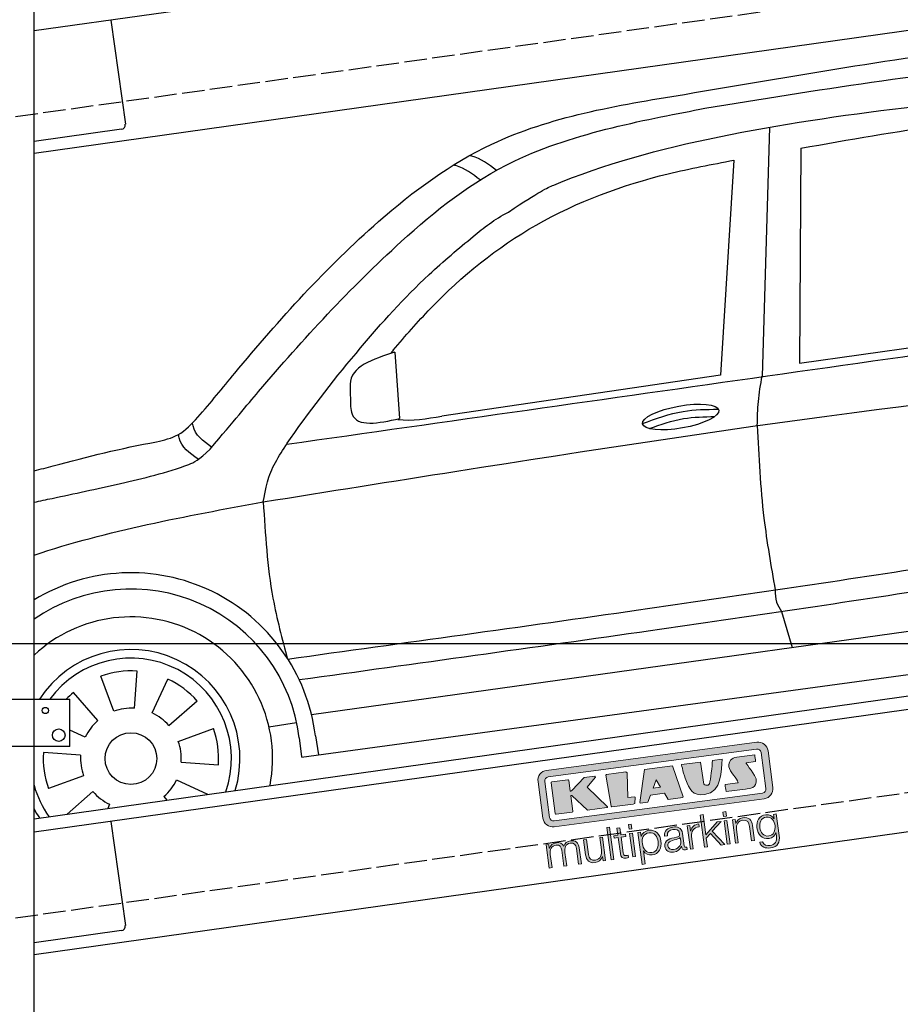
# Model space of a CAD drawing. Extents: x 13 to 6414, y -50 to 5951.
# Tile 3 of 6: x 1252 to 3214, y 1437 to 3630. Entities that reach past the tile are written whole.
import ezdxf

# ---------------------------------------------------------------- set-up
doc = ezdxf.new("R2010")
doc.units = 0
doc.header["$LTSCALE"] = 10
doc.header["$MEASUREMENT"] = 0
doc.linetypes.add('GEN3', pattern=[6.25, 5, -1.25])
doc.layers.get('0').update_dxf_attribs({"linetype": 'CONTINUOUS'})
doc.layers.get('DEFPOINTS').update_dxf_attribs({"linetype": 'CONTINUOUS'})
doc.layers.add('3', color=6, linetype='GEN3')
doc.layers.add('CAR', color=1, linetype='CONTINUOUS')
for name, color, linetype, lineweight in [('AM_0', 7, 'CONTINUOUS', 30), ('AM_5', 3, 'CONTINUOUS', 15), ('Logo', 7, 'CONTINUOUS', 25)]:
    doc.layers.add(name, color=color, linetype=linetype, lineweight=lineweight)
doc.dimstyles.new('KLAUS_DXF', dxfattribs={"dimscale": 20, "dimtxt": 3.5, "dimasz": 2, "dimexe": 2, "dimexo": 1, "dimgap": 1.5, "dimtad": 1, "dimlfac": 0.1, "dimdsep": 46, "dimtxsty": 'STANDARD', "dimblk": 'DOT', "dimcen": 2, "dimclrd": 256, "dimclre": 256, "dimclrt": 2, "dimadec": 0, "dimazin": 0, "dimtfac": 1, "dimtmove": 2, "dimatfit": 3, "dimfxl": 1, "dimtolj": 1, "dimarcsym": 0})

# ---------------------------------------------------------------- blocks, each defined once
blk = doc.blocks.new('_DOT')
at = {"color": 0, "linetype": 'ByBlock'}
blk.add_line((-0.5, 0), (-1, 0), dxfattribs=at)
at = {"color": 0, "linetype": 'ByBlock', "const_width": 0.5}
blk.add_lwpolyline([(-0.25, 0, 1), (0.25, 0, 1)], format="xyb", close=True, dxfattribs=at)
blk = doc.blocks.new('*D8')
at = {"layer": 'AM_5', "lineweight": -2, "transparency": 16777216}
for p, q in [((5804.1, 2240), (84.1, 2240)), ((124.1, 480), (124.1, 2200)), ((504.1, 440), (84.1, 440))]:
    blk.add_line(p, q, dxfattribs=at)
at = {"layer": 'DEFPOINTS', "color": 0, "transparency": 16777216}
for p in [(124.1, 2240), (5824.1, 2240), (524.1, 440)]:
    blk.add_point(p, dxfattribs=at)
at = {"layer": 'AM_5', "lineweight": -2, "transparency": 16777216, "xscale": 40, "yscale": 40, "zscale": 40}
for p, rotation in [((124.1, 2240), 90), ((124.1, 440), 270)]:
    blk.add_blockref('_DOT', p, dxfattribs=dict(at, rotation=rotation))
at = {"layer": 'AM_5', "color": 2, "transparency": 16777216, "insert": (59.1, 1340), "char_height": 70, "attachment_point": 5, "rotation": 90}
blk.add_mtext('\\A1;180', dxfattribs=at)
blk = doc.blocks.new('*D9')
at = {"layer": 'AM_5', "lineweight": -2, "transparency": 16777216}
for p, q in [((504.1, 3240), (84.1, 3240)), ((124.1, 2280), (124.1, 3200)), ((5804.1, 2240), (84.1, 2240))]:
    blk.add_line(p, q, dxfattribs=at)
at = {"layer": 'DEFPOINTS', "color": 0, "transparency": 16777216}
for p in [(124.1, 3240), (524.1, 3240), (5824.1, 2240)]:
    blk.add_point(p, dxfattribs=at)
at = {"layer": 'AM_5', "lineweight": -2, "transparency": 16777216, "xscale": 40, "yscale": 40, "zscale": 40}
for p, rotation in [((124.1, 3240), 90), ((124.1, 2240), 270)]:
    blk.add_blockref('_DOT', p, dxfattribs=dict(at, rotation=rotation))
at = {"layer": 'AM_5', "color": 2, "transparency": 16777216, "insert": (59.1, 2740), "char_height": 70, "attachment_point": 5, "rotation": 90}
blk.add_mtext('\\A1;100', dxfattribs=at)
blk = doc.blocks.new('KLAUS')
at = {"layer": 'Logo'}
h = blk.add_hatch(color=8, dxfattribs=at)
h.dxf.hatch_style = 2
edge = h.paths.add_edge_path()
edge.add_spline(control_points=[(3.6, 29.09), (2.88, 29.09), (2.3, 28.51), (2.3, 27.8), (2.3, 27.8), (2.3, 16.11), (2.3, 16.11), (2.3, 15.39), (2.88, 14.81), (3.6, 14.81), (3.6, 14.81), (71.16, 14.81), (71.16, 14.81), (71.88, 14.81), (72.46, 15.39), (72.46, 16.11), (72.46, 16.11), (72.46, 27.8), (72.46, 27.8), (72.46, 28.51), (71.88, 29.09), (71.16, 29.09), (71.16, 29.09), (3.6, 29.09), (3.6, 29.09), (3.6, 29.09), (3.6, 29.09), (3.6, 29.09)], knot_values=[0, 0, 0, 0, 1, 1, 1, 2, 2, 2, 3, 3, 3, 4, 4, 4, 5, 5, 5, 6, 6, 6, 7, 7, 7, 8, 8, 8, 9, 9, 9, 9], degree=3, periodic=0)
edge = h.paths.add_edge_path()
edge.add_spline(control_points=[(3.35, 31.23), (3.35, 31.23), (71.47, 31.23), (71.47, 31.23), (73.26, 31.23), (74.71, 29.77), (74.71, 27.99), (74.71, 27.99), (74.71, 16.17), (74.71, 16.17), (74.71, 14.38), (73.26, 12.93), (71.47, 12.93), (71.47, 12.93), (3.35, 12.93), (3.35, 12.93), (1.56, 12.93), (0.11, 14.38), (0.11, 16.17), (0.11, 16.17), (0.11, 27.99), (0.11, 27.99), (0.11, 29.77), (1.56, 31.23), (3.35, 31.23), (3.35, 31.23), (3.35, 31.23), (3.35, 31.23)], knot_values=[0, 0, 0, 0, 1, 1, 1, 2, 2, 2, 3, 3, 3, 4, 4, 4, 5, 5, 5, 6, 6, 6, 7, 7, 7, 8, 8, 8, 9, 9, 9, 9], degree=3, periodic=0)
h = blk.add_hatch(color=8, dxfattribs=at)
h.dxf.hatch_style = 2
edge = h.paths.add_edge_path()
edge.add_spline(control_points=[(4.5, 27.33), (4.5, 27.33), (9.7, 27.33), (9.7, 27.33), (9.84, 27.33), (9.96, 27.22), (9.96, 27.08), (9.96, 27.08), (9.96, 23.69), (9.96, 23.69), (9.96, 23.69), (9.94, 23.64), (10.04, 23.59), (10.14, 23.53), (10.2, 23.57), (10.2, 23.57), (10.2, 23.57), (10.51, 23.75), (10.51, 23.75), (10.51, 23.75), (14.94, 27.33), (14.94, 27.33), (14.94, 27.33), (18.41, 27.33), (18.41, 27.33), (18.41, 27.33), (18.49, 27.33), (18.56, 27.2), (18.65, 27.04), (18.53, 26.91), (18.53, 26.91), (18.53, 26.91), (15.49, 24.11), (15.49, 24.11), (15.49, 24.11), (21.14, 17.06), (21.14, 17.06), (21.14, 17.06), (21.13, 16.91), (21.13, 16.91), (21.08, 16.84), (20.99, 16.82), (20.99, 16.82), (20.99, 16.82), (14.7, 16.82), (14.7, 16.82), (14.7, 16.82), (10.26, 22.17), (10.26, 22.17), (10.26, 22.17), (10.19, 22.24), (10.08, 22.21), (9.97, 22.18), (9.96, 22.11), (9.96, 22.11), (9.96, 22.11), (9.96, 17.08), (9.96, 17.08), (9.96, 16.94), (9.84, 16.82), (9.7, 16.82), (9.7, 16.82), (4.5, 16.82), (4.5, 16.82), (4.36, 16.82), (4.25, 16.94), (4.25, 17.08), (4.25, 17.08), (4.25, 27.08), (4.25, 27.08), (4.25, 27.22), (4.36, 27.33), (4.5, 27.33), (4.5, 27.33), (4.5, 27.33), (4.5, 27.33)], knot_values=[0, 0, 0, 0, 1, 1, 1, 2, 2, 2, 3, 3, 3, 4, 4, 4, 5, 5, 5, 6, 6, 6, 7, 7, 7, 8, 8, 8, 9, 9, 9, 10, 10, 10, 11, 11, 11, 12, 12, 12, 13, 13, 13, 14, 14, 14, 15, 15, 15, 16, 16, 16, 17, 17, 17, 18, 18, 18, 19, 19, 19, 20, 20, 20, 21, 21, 21, 22, 22, 22, 23, 23, 23, 24, 24, 24, 25, 25, 25, 25], degree=3, periodic=0)
h = blk.add_hatch(color=8, dxfattribs=at)
h.dxf.hatch_style = 2
h.paths.add_polyline_path([(22.42, 17.06), (21.97, 27.15), (22.24, 27.33), (28.55, 27.33), (28.86, 26.97), (28.01, 19.08), (30.26, 19.07), (30.44, 18.95), (30.08, 16.95), (29.49, 16.82), (22.6, 16.82)])
h = blk.add_hatch(color=8, dxfattribs=at)
h.paths.add_polyline_path([(36.52, 21.01), (38.93, 21.01), (37.87, 23.57)])
h.paths.add_polyline_path([(34.52, 27.33), (43.65, 27.33), (45.76, 16.94), (45.57, 16.82), (40.83, 16.82), (39.89, 18.95), (35.42, 18.95), (34.27, 16.82), (31.78, 16.82), (31.66, 17)])
h = blk.add_hatch(color=8, dxfattribs=at)
h.dxf.hatch_style = 2
edge = h.paths.add_edge_path()
edge.add_spline(control_points=[(52.69, 27.32), (52.69, 27.32), (52.88, 20.14), (52.88, 20.14), (53.01, 19.89), (53.2, 19.77), (53.43, 19.71), (53.91, 19.59), (54.43, 19.57), (54.64, 20.03), (55.23, 21.34), (56.27, 25.45), (56.6, 27.33), (56.6, 27.33), (59.77, 27.33), (59.77, 27.33), (58.77, 23.9), (58.56, 16.82), (52.63, 16.76), (48.72, 16.72), (48.01, 19.35), (47.27, 22.24), (46.89, 23.68), (46.54, 27.33), (46.54, 27.33), (46.54, 27.33), (52.69, 27.32), (52.69, 27.32), (52.69, 27.32), (52.69, 27.32), (52.69, 27.32)], knot_values=[0, 0, 0, 0, 1, 1, 1, 2, 2, 2, 3, 3, 3, 4, 4, 4, 5, 5, 5, 6, 6, 6, 7, 7, 7, 8, 8, 8, 9, 9, 9, 10, 10, 10, 10], degree=3, periodic=0)
h = blk.add_hatch(color=8, dxfattribs=at)
h.dxf.hatch_style = 2
edge = h.paths.add_edge_path()
edge.add_spline(control_points=[(64.46, 27.33), (64.46, 27.33), (70.31, 27.33), (70.31, 27.33), (70.31, 26.52), (70.31, 26.02), (70.31, 25.12), (70.31, 25.12), (67.3, 25.12), (67.3, 25.12), (67.24, 25.04), (67.25, 25.11), (67.25, 24.91), (67.25, 24.88), (69.73, 20.38), (69.73, 19.57), (69.73, 16.4), (67.22, 16.81), (65.9, 16.82), (65.9, 16.82), (59.59, 16.82), (59.59, 16.82), (59.59, 17.76), (59.59, 18.23), (59.59, 19.14), (59.59, 19.14), (63.75, 19.14), (63.75, 19.14), (63.82, 19.22), (63.81, 19.11), (63.81, 19.31), (63.81, 20.32), (61.58, 23.06), (61.58, 24.63), (61.58, 26.33), (62.83, 27.34), (64.46, 27.33), (64.46, 27.33), (64.46, 27.33), (64.46, 27.33)], knot_values=[0, 0, 0, 0, 1, 1, 1, 2, 2, 2, 3, 3, 3, 4, 4, 4, 5, 5, 5, 6, 6, 6, 7, 7, 7, 8, 8, 8, 9, 9, 9, 10, 10, 10, 11, 11, 11, 12, 12, 12, 13, 13, 13, 13], degree=3, periodic=0)
h = blk.add_hatch(color=30, dxfattribs=at)
h.dxf.hatch_style = 2
h.paths.add_polyline_path([(20.07, 0), (20.99, 0), (20.99, 10.45), (20.07, 10.45)])
h = blk.add_hatch(color=30, dxfattribs=at)
h.dxf.hatch_style = 2
edge = h.paths.add_edge_path()
edge.add_spline(control_points=[(24.22, 9.82), (24.22, 9.82), (23.3, 9.82), (23.3, 9.82), (23.3, 9.82), (23.3, 7.55), (23.3, 7.55), (23.3, 7.55), (21.98, 7.55), (21.98, 7.55), (21.98, 7.55), (21.98, 6.78), (21.98, 6.78), (21.98, 6.78), (23.3, 6.78), (23.3, 6.78), (23.3, 6.78), (23.3, 1.61), (23.3, 1.61), (23.28, 0.32), (23.71, -0.09), (24.94, -0.09), (25.22, -0.09), (25.48, -0.06), (25.76, -0.06), (25.76, -0.06), (25.76, 0.73), (25.76, 0.73), (25.5, 0.7), (25.23, 0.69), (24.97, 0.69), (24.31, 0.73), (24.22, 1.08), (24.22, 1.68), (24.22, 1.68), (24.22, 6.78), (24.22, 6.78), (24.22, 6.78), (25.76, 6.78), (25.76, 6.78), (25.76, 6.78), (25.76, 7.55), (25.76, 7.55), (25.76, 7.55), (24.22, 7.55), (24.22, 7.55), (24.22, 7.55), (24.22, 9.82), (24.22, 9.82), (24.22, 9.82), (24.22, 9.82), (24.22, 9.82)], knot_values=[0, 0, 0, 0, 1, 1, 1, 2, 2, 2, 3, 3, 3, 4, 4, 4, 5, 5, 5, 6, 6, 6, 7, 7, 7, 8, 8, 8, 9, 9, 9, 10, 10, 10, 11, 11, 11, 12, 12, 12, 13, 13, 13, 14, 14, 14, 15, 15, 15, 16, 16, 16, 17, 17, 17, 17], degree=3, periodic=0)
h = blk.add_hatch(color=30, dxfattribs=at)
h.paths.add_polyline_path([(27.1, 0), (28.03, 0), (28.03, 7.55), (27.1, 7.55)])
h.paths.add_polyline_path([(27.1, 8.98), (28.03, 8.98), (28.03, 10.45), (27.1, 10.45)])
h = blk.add_hatch(color=30, dxfattribs=at)
h.dxf.hatch_style = 2
h.paths.add_polyline_path([(50.4, 0), (51.32, 0), (51.32, 2.87), (52.82, 4.11), (55.8, 0), (56.96, 0), (53.52, 4.76), (56.74, 7.55), (55.51, 7.55), (51.32, 3.89), (51.32, 10.45), (50.4, 10.45)])
h = blk.add_hatch(color=30, dxfattribs=at)
h.paths.add_polyline_path([(57.74, 0), (58.66, 0), (58.66, 7.55), (57.74, 7.55)])
h.paths.add_polyline_path([(57.74, 8.98), (58.66, 8.98), (58.66, 10.45), (57.74, 10.45)])
h = blk.add_hatch(color=30, dxfattribs=at)
h.dxf.hatch_style = 2
edge = h.paths.add_edge_path()
edge.add_spline(control_points=[(0, 0), (0, 0), (0.92, 0), (0.92, 0), (0.92, 0), (0.92, 4.22), (0.92, 4.22), (0.94, 5.8), (1.58, 7), (3.18, 7), (4.35, 7), (4.77, 6.15), (4.76, 5.12), (4.76, 5.12), (4.76, 0), (4.76, 0), (4.76, 0), (5.68, 0), (5.68, 0), (5.68, 0), (5.68, 4.27), (5.68, 4.27), (5.68, 5.68), (6.14, 7), (7.73, 7), (9.05, 7), (9.52, 6.32), (9.52, 5.08), (9.52, 5.08), (9.52, 0), (9.52, 0), (9.52, 0), (10.44, 0), (10.44, 0), (10.44, 0), (10.44, 5.12), (10.44, 5.12), (10.44, 6.91), (9.59, 7.77), (7.94, 7.77), (6.94, 7.77), (5.99, 7.29), (5.54, 6.3), (5.26, 7.29), (4.36, 7.77), (3.37, 7.77), (2.17, 7.77), (1.38, 7.19), (0.89, 6.28), (0.89, 6.28), (0.85, 6.28), (0.85, 6.28), (0.85, 6.28), (0.85, 7.55), (0.85, 7.55), (0.85, 7.55), (0, 7.55), (0, 7.55), (0, 7.55), (0, 0), (0, 0), (0, 0), (0, 0), (0, 0)], knot_values=[0, 0, 0, 0, 1, 1, 1, 2, 2, 2, 3, 3, 3, 4, 4, 4, 5, 5, 5, 6, 6, 6, 7, 7, 7, 8, 8, 8, 9, 9, 9, 10, 10, 10, 11, 11, 11, 12, 12, 12, 13, 13, 13, 14, 14, 14, 15, 15, 15, 16, 16, 16, 17, 17, 17, 18, 18, 18, 19, 19, 19, 20, 20, 20, 21, 21, 21, 21], degree=3, periodic=0)
h = blk.add_hatch(color=30, dxfattribs=at)
h.dxf.hatch_style = 2
edge = h.paths.add_edge_path()
edge.add_spline(control_points=[(18.31, 7.55), (18.31, 7.55), (17.39, 7.55), (17.39, 7.55), (17.39, 7.55), (17.39, 3.59), (17.39, 3.59), (17.39, 2.05), (16.7, 0.56), (15.12, 0.56), (13.66, 0.56), (13.15, 1.27), (13.1, 2.64), (13.1, 2.64), (13.1, 7.55), (13.1, 7.55), (13.1, 7.55), (12.18, 7.55), (12.18, 7.55), (12.18, 7.55), (12.18, 2.65), (12.18, 2.65), (12.18, 0.89), (12.93, -0.22), (14.83, -0.22), (15.96, -0.22), (16.95, 0.35), (17.44, 1.36), (17.44, 1.36), (17.47, 1.36), (17.47, 1.36), (17.47, 1.36), (17.47, 0), (17.47, 0), (17.47, 0), (18.31, 0), (18.31, 0), (18.31, 0), (18.31, 7.55), (18.31, 7.55), (18.31, 7.55), (18.31, 7.55), (18.31, 7.55)], knot_values=[0, 0, 0, 0, 1, 1, 1, 2, 2, 2, 3, 3, 3, 4, 4, 4, 5, 5, 5, 6, 6, 6, 7, 7, 7, 8, 8, 8, 9, 9, 9, 10, 10, 10, 11, 11, 11, 12, 12, 12, 13, 13, 13, 14, 14, 14, 14], degree=3, periodic=0)
h = blk.add_hatch(color=30, dxfattribs=at)
edge = h.paths.add_edge_path()
edge.add_spline(control_points=[(35.84, 3.78), (35.84, 2.21), (35.12, 0.56), (33.37, 0.56), (31.4, 0.56), (30.72, 2.21), (30.72, 3.78), (30.72, 5.49), (31.33, 7), (33.37, 7), (35.12, 7), (35.84, 5.34), (35.84, 3.78), (35.84, 3.78), (35.84, 3.78), (35.84, 3.78)], knot_values=[0, 0, 0, 0, 1, 1, 1, 2, 2, 2, 3, 3, 3, 4, 4, 4, 5, 5, 5, 5], degree=3, periodic=0)
edge = h.paths.add_edge_path()
edge.add_spline(control_points=[(29.79, -2.8), (29.79, -2.8), (30.72, -2.8), (30.72, -2.8), (30.72, -2.8), (30.72, 1.43), (30.72, 1.43), (30.72, 1.43), (30.74, 1.43), (30.74, 1.43), (31.14, 0.35), (32.24, -0.22), (33.37, -0.22), (35.66, -0.22), (36.76, 1.64), (36.76, 3.78), (36.76, 5.91), (35.66, 7.77), (33.37, 7.77), (32.15, 7.77), (31.1, 7.14), (30.67, 6.12), (30.67, 6.12), (30.64, 6.12), (30.64, 6.12), (30.64, 6.12), (30.64, 7.55), (30.64, 7.55), (30.64, 7.55), (29.79, 7.55), (29.79, 7.55), (29.79, 7.55), (29.79, -2.8), (29.79, -2.8), (29.79, -2.8), (29.79, -2.8), (29.79, -2.8)], knot_values=[0, 0, 0, 0, 1, 1, 1, 2, 2, 2, 3, 3, 3, 4, 4, 4, 5, 5, 5, 6, 6, 6, 7, 7, 7, 8, 8, 8, 9, 9, 9, 10, 10, 10, 11, 11, 11, 12, 12, 12, 12], degree=3, periodic=0)
h = blk.add_hatch(color=30, dxfattribs=at)
edge = h.paths.add_edge_path()
edge.add_spline(control_points=[(43.03, 2.93), (43.04, 1.45), (41.8, 0.56), (40.39, 0.56), (39.53, 0.56), (38.71, 1.13), (38.71, 2.05), (38.71, 3.53), (40.66, 3.51), (42.22, 3.79), (42.47, 3.84), (42.88, 3.91), (43, 4.13), (43, 4.13), (43.03, 4.13), (43.03, 4.13), (43.03, 4.13), (43.03, 2.93), (43.03, 2.93), (43.03, 2.93), (43.03, 2.93), (43.03, 2.93)], knot_values=[0, 0, 0, 0, 1, 1, 1, 2, 2, 2, 3, 3, 3, 4, 4, 4, 5, 5, 5, 6, 6, 6, 7, 7, 7, 7], degree=3, periodic=0)
edge = h.paths.add_edge_path()
edge.add_spline(control_points=[(39.03, 5.24), (39.06, 6.47), (39.91, 7), (41.05, 7), (42.14, 7), (43.03, 6.69), (43.03, 5.45), (43.03, 4.61), (42.6, 4.51), (41.84, 4.42), (39.85, 4.19), (37.79, 4.11), (37.79, 1.99), (37.79, 0.47), (38.93, -0.22), (40.32, -0.22), (41.77, -0.22), (42.43, 0.34), (43.07, 1.32), (43.07, 1.32), (43.1, 1.32), (43.1, 1.32), (43.1, 0.53), (43.25, 0), (44.19, 0), (44.43, 0), (44.58, 0.01), (44.79, 0.06), (44.79, 0.06), (44.79, 0.83), (44.79, 0.83), (44.71, 0.81), (44.6, 0.78), (44.49, 0.78), (44.13, 0.78), (43.95, 0.98), (43.95, 1.33), (43.95, 1.33), (43.95, 5.34), (43.95, 5.34), (43.95, 7.36), (42.5, 7.77), (41.17, 7.77), (39.44, 7.77), (38.2, 7.01), (38.11, 5.24), (38.11, 5.24), (39.03, 5.24), (39.03, 5.24), (39.03, 5.24), (39.03, 5.24), (39.03, 5.24)], knot_values=[0, 0, 0, 0, 1, 1, 1, 2, 2, 2, 3, 3, 3, 4, 4, 4, 5, 5, 5, 6, 6, 6, 7, 7, 7, 8, 8, 8, 9, 9, 9, 10, 10, 10, 11, 11, 11, 12, 12, 12, 13, 13, 13, 14, 14, 14, 15, 15, 15, 16, 16, 16, 17, 17, 17, 17], degree=3, periodic=0)
h = blk.add_hatch(color=30, dxfattribs=at)
h.dxf.hatch_style = 2
edge = h.paths.add_edge_path()
edge.add_spline(control_points=[(45.79, 0), (45.79, 0), (46.71, 0), (46.71, 0), (46.71, 0), (46.71, 4.03), (46.71, 4.03), (46.71, 5.59), (47.85, 6.82), (49.52, 6.73), (49.52, 6.73), (49.52, 7.66), (49.52, 7.66), (48.16, 7.72), (47.14, 7), (46.67, 5.78), (46.67, 5.78), (46.64, 5.78), (46.64, 5.78), (46.64, 5.78), (46.64, 7.55), (46.64, 7.55), (46.64, 7.55), (45.79, 7.55), (45.79, 7.55), (45.79, 7.55), (45.79, 0), (45.79, 0), (45.79, 0), (45.79, 0), (45.79, 0)], knot_values=[0, 0, 0, 0, 1, 1, 1, 2, 2, 2, 3, 3, 3, 4, 4, 4, 5, 5, 5, 6, 6, 6, 7, 7, 7, 8, 8, 8, 9, 9, 9, 10, 10, 10, 10], degree=3, periodic=0)
h = blk.add_hatch(color=30, dxfattribs=at)
h.dxf.hatch_style = 2
edge = h.paths.add_edge_path()
edge.add_spline(control_points=[(60.41, 0), (60.41, 0), (61.33, 0), (61.33, 0), (61.33, 0), (61.33, 4.41), (61.33, 4.41), (61.36, 5.89), (62.24, 7), (63.7, 7), (65.2, 7), (65.62, 6.02), (65.62, 4.71), (65.62, 4.71), (65.62, 0), (65.62, 0), (65.62, 0), (66.54, 0), (66.54, 0), (66.54, 0), (66.54, 4.86), (66.54, 4.86), (66.54, 6.66), (65.9, 7.77), (63.78, 7.77), (62.71, 7.77), (61.7, 7.16), (61.36, 6.25), (61.36, 6.25), (61.33, 6.25), (61.33, 6.25), (61.33, 6.25), (61.33, 7.55), (61.33, 7.55), (61.33, 7.55), (60.41, 7.55), (60.41, 7.55), (60.41, 7.55), (60.41, 0), (60.41, 0), (60.41, 0), (60.41, 0), (60.41, 0)], knot_values=[0, 0, 0, 0, 1, 1, 1, 2, 2, 2, 3, 3, 3, 4, 4, 4, 5, 5, 5, 6, 6, 6, 7, 7, 7, 8, 8, 8, 9, 9, 9, 10, 10, 10, 11, 11, 11, 12, 12, 12, 13, 13, 13, 14, 14, 14, 14], degree=3, periodic=0)
h = blk.add_hatch(color=30, dxfattribs=at)
edge = h.paths.add_edge_path()
edge.add_spline(control_points=[(71.32, 0.86), (69.62, 0.86), (68.83, 2.34), (68.83, 3.86), (68.83, 5.43), (69.56, 7), (71.32, 7), (73.06, 7), (73.75, 5.34), (73.75, 3.86), (73.75, 2.33), (72.91, 0.86), (71.32, 0.86), (71.32, 0.86), (71.32, 0.86), (71.32, 0.86)], knot_values=[0, 0, 0, 0, 1, 1, 1, 2, 2, 2, 3, 3, 3, 4, 4, 4, 5, 5, 5, 5], degree=3, periodic=0)
edge = h.paths.add_edge_path()
edge.add_spline(control_points=[(74.67, 7.55), (74.67, 7.55), (73.75, 7.55), (73.75, 7.55), (73.75, 7.55), (73.75, 6.25), (73.75, 6.25), (73.75, 6.25), (73.72, 6.25), (73.72, 6.25), (73.35, 7.09), (72.41, 7.77), (71.32, 7.77), (69.13, 7.77), (67.9, 6.05), (67.9, 3.97), (67.9, 1.82), (68.9, 0.09), (71.32, 0.09), (72.4, 0.09), (73.29, 0.72), (73.72, 1.64), (73.72, 1.64), (73.75, 1.64), (73.75, 1.64), (73.75, 1.64), (73.75, 0.61), (73.75, 0.61), (73.75, -1.23), (73.01, -2.24), (71.32, -2.24), (70.29, -2.24), (69.31, -1.85), (69.1, -0.73), (69.1, -0.73), (68.18, -0.73), (68.18, -0.73), (68.31, -2.34), (69.81, -3.02), (71.32, -3.02), (73.79, -3.02), (74.65, -1.64), (74.67, 0.61), (74.67, 0.61), (74.67, 7.55), (74.67, 7.55), (74.67, 7.55), (74.67, 7.55), (74.67, 7.55)], knot_values=[0, 0, 0, 0, 1, 1, 1, 2, 2, 2, 3, 3, 3, 4, 4, 4, 5, 5, 5, 6, 6, 6, 7, 7, 7, 8, 8, 8, 9, 9, 9, 10, 10, 10, 11, 11, 11, 12, 12, 12, 13, 13, 13, 14, 14, 14, 15, 15, 15, 16, 16, 16, 16], degree=3, periodic=0)
at = {"layer": 'Logo', "lineweight": 0}
for points in [[(22.42, 17.06), (21.97, 27.15), (22.24, 27.33), (28.55, 27.33), (28.86, 26.97), (28.01, 19.08), (30.26, 19.07), (30.44, 18.95), (30.08, 16.95), (29.49, 16.82), (22.6, 16.82), (22.42, 17.06), (22.42, 17.06)], [(34.52, 27.33), (43.65, 27.33), (45.76, 16.94), (45.57, 16.82), (40.83, 16.82), (39.89, 18.95), (35.42, 18.95), (34.27, 16.82), (31.78, 16.82), (31.66, 17), (34.52, 27.33), (34.52, 27.33)], [(36.52, 21.01), (38.93, 21.01), (37.87, 23.57), (36.52, 21.01), (36.52, 21.01)], [(20.07, 0), (20.99, 0), (20.99, 10.45), (20.07, 10.45), (20.07, 0), (20.07, 0)], [(27.1, 8.98), (28.03, 8.98), (28.03, 10.45), (27.1, 10.45), (27.1, 8.98), (27.1, 8.98)], [(50.4, 0), (51.32, 0), (51.32, 2.87), (52.82, 4.11), (55.8, 0), (56.96, 0), (53.52, 4.76), (56.74, 7.55), (55.51, 7.55), (51.32, 3.89), (51.32, 10.45), (50.4, 10.45), (50.4, 0), (50.4, 0)], [(57.74, 8.98), (58.66, 8.98), (58.66, 10.45), (57.74, 10.45), (57.74, 8.98), (57.74, 8.98)], [(27.1, 0), (28.03, 0), (28.03, 7.55), (27.1, 7.55), (27.1, 0), (27.1, 0)], [(57.74, 0), (58.66, 0), (58.66, 7.55), (57.74, 7.55), (57.74, 0), (57.74, 0)]]:
    blk.add_lwpolyline(points, dxfattribs=at)
for points, knots in [([(3.35, 31.23), (3.35, 31.23), (71.47, 31.23), (71.47, 31.23), (73.26, 31.23), (74.71, 29.77), (74.71, 27.99), (74.71, 27.99), (74.71, 16.17), (74.71, 16.17), (74.71, 14.38), (73.26, 12.93), (71.47, 12.93), (71.47, 12.93), (3.35, 12.93), (3.35, 12.93), (1.56, 12.93), (0.11, 14.38), (0.11, 16.17), (0.11, 16.17), (0.11, 27.99), (0.11, 27.99), (0.11, 29.77), (1.56, 31.23), (3.35, 31.23), (3.35, 31.23), (3.35, 31.23), (3.35, 31.23)], [0, 0, 0, 0, 1, 1, 1, 2, 2, 2, 3, 3, 3, 4, 4, 4, 5, 5, 5, 6, 6, 6, 7, 7, 7, 8, 8, 8, 9, 9, 9, 9]), ([(3.6, 29.09), (2.88, 29.09), (2.3, 28.51), (2.3, 27.8), (2.3, 27.8), (2.3, 16.11), (2.3, 16.11), (2.3, 15.39), (2.88, 14.81), (3.6, 14.81), (3.6, 14.81), (71.16, 14.81), (71.16, 14.81), (71.88, 14.81), (72.46, 15.39), (72.46, 16.11), (72.46, 16.11), (72.46, 27.8), (72.46, 27.8), (72.46, 28.51), (71.88, 29.09), (71.16, 29.09), (71.16, 29.09), (3.6, 29.09), (3.6, 29.09), (3.6, 29.09), (3.6, 29.09), (3.6, 29.09)], [0, 0, 0, 0, 1, 1, 1, 2, 2, 2, 3, 3, 3, 4, 4, 4, 5, 5, 5, 6, 6, 6, 7, 7, 7, 8, 8, 8, 9, 9, 9, 9]), ([(4.5, 27.33), (4.5, 27.33), (9.7, 27.33), (9.7, 27.33), (9.84, 27.33), (9.96, 27.22), (9.96, 27.08), (9.96, 27.08), (9.96, 23.69), (9.96, 23.69), (9.96, 23.69), (9.94, 23.64), (10.04, 23.59), (10.14, 23.53), (10.2, 23.57), (10.2, 23.57), (10.2, 23.57), (10.51, 23.75), (10.51, 23.75), (10.51, 23.75), (14.94, 27.33), (14.94, 27.33), (14.94, 27.33), (18.41, 27.33), (18.41, 27.33), (18.41, 27.33), (18.49, 27.33), (18.56, 27.2), (18.65, 27.04), (18.53, 26.91), (18.53, 26.91), (18.53, 26.91), (15.49, 24.11), (15.49, 24.11), (15.49, 24.11), (21.14, 17.06), (21.14, 17.06), (21.14, 17.06), (21.13, 16.91), (21.13, 16.91), (21.08, 16.84), (20.99, 16.82), (20.99, 16.82), (20.99, 16.82), (14.7, 16.82), (14.7, 16.82), (14.7, 16.82), (10.26, 22.17), (10.26, 22.17), (10.26, 22.17), (10.19, 22.24), (10.08, 22.21), (9.97, 22.18), (9.96, 22.11), (9.96, 22.11), (9.96, 22.11), (9.96, 17.08), (9.96, 17.08), (9.96, 16.94), (9.84, 16.82), (9.7, 16.82), (9.7, 16.82), (4.5, 16.82), (4.5, 16.82), (4.36, 16.82), (4.25, 16.94), (4.25, 17.08), (4.25, 17.08), (4.25, 27.08), (4.25, 27.08), (4.25, 27.22), (4.36, 27.33), (4.5, 27.33), (4.5, 27.33), (4.5, 27.33), (4.5, 27.33)], [0, 0, 0, 0, 1, 1, 1, 2, 2, 2, 3, 3, 3, 4, 4, 4, 5, 5, 5, 6, 6, 6, 7, 7, 7, 8, 8, 8, 9, 9, 9, 10, 10, 10, 11, 11, 11, 12, 12, 12, 13, 13, 13, 14, 14, 14, 15, 15, 15, 16, 16, 16, 17, 17, 17, 18, 18, 18, 19, 19, 19, 20, 20, 20, 21, 21, 21, 22, 22, 22, 23, 23, 23, 24, 24, 24, 25, 25, 25, 25]), ([(52.69, 27.32), (52.69, 27.32), (52.88, 20.14), (52.88, 20.14), (53.01, 19.89), (53.2, 19.77), (53.43, 19.71), (53.91, 19.59), (54.43, 19.57), (54.64, 20.03), (55.23, 21.34), (56.27, 25.45), (56.6, 27.33), (56.6, 27.33), (59.77, 27.33), (59.77, 27.33), (58.77, 23.9), (58.56, 16.82), (52.63, 16.76), (48.72, 16.72), (48.01, 19.35), (47.27, 22.24), (46.89, 23.68), (46.54, 27.33), (46.54, 27.33), (46.54, 27.33), (52.69, 27.32), (52.69, 27.32), (52.69, 27.32), (52.69, 27.32), (52.69, 27.32)], [0, 0, 0, 0, 1, 1, 1, 2, 2, 2, 3, 3, 3, 4, 4, 4, 5, 5, 5, 6, 6, 6, 7, 7, 7, 8, 8, 8, 9, 9, 9, 10, 10, 10, 10]), ([(64.46, 27.33), (64.46, 27.33), (70.31, 27.33), (70.31, 27.33), (70.31, 26.52), (70.31, 26.02), (70.31, 25.12), (70.31, 25.12), (67.3, 25.12), (67.3, 25.12), (67.24, 25.04), (67.25, 25.11), (67.25, 24.91), (67.25, 24.88), (69.73, 20.38), (69.73, 19.57), (69.73, 16.4), (67.22, 16.81), (65.9, 16.82), (65.9, 16.82), (59.59, 16.82), (59.59, 16.82), (59.59, 17.76), (59.59, 18.23), (59.59, 19.14), (59.59, 19.14), (63.75, 19.14), (63.75, 19.14), (63.82, 19.22), (63.81, 19.11), (63.81, 19.31), (63.81, 20.32), (61.58, 23.06), (61.58, 24.63), (61.58, 26.33), (62.83, 27.34), (64.46, 27.33), (64.46, 27.33), (64.46, 27.33), (64.46, 27.33)], [0, 0, 0, 0, 1, 1, 1, 2, 2, 2, 3, 3, 3, 4, 4, 4, 5, 5, 5, 6, 6, 6, 7, 7, 7, 8, 8, 8, 9, 9, 9, 10, 10, 10, 11, 11, 11, 12, 12, 12, 13, 13, 13, 13]), ([(24.22, 9.82), (24.22, 9.82), (23.3, 9.82), (23.3, 9.82), (23.3, 9.82), (23.3, 7.55), (23.3, 7.55), (23.3, 7.55), (21.98, 7.55), (21.98, 7.55), (21.98, 7.55), (21.98, 6.78), (21.98, 6.78), (21.98, 6.78), (23.3, 6.78), (23.3, 6.78), (23.3, 6.78), (23.3, 1.61), (23.3, 1.61), (23.28, 0.32), (23.71, -0.09), (24.94, -0.09), (25.22, -0.09), (25.48, -0.06), (25.76, -0.06), (25.76, -0.06), (25.76, 0.73), (25.76, 0.73), (25.5, 0.7), (25.23, 0.69), (24.97, 0.69), (24.31, 0.73), (24.22, 1.08), (24.22, 1.68), (24.22, 1.68), (24.22, 6.78), (24.22, 6.78), (24.22, 6.78), (25.76, 6.78), (25.76, 6.78), (25.76, 6.78), (25.76, 7.55), (25.76, 7.55), (25.76, 7.55), (24.22, 7.55), (24.22, 7.55), (24.22, 7.55), (24.22, 9.82), (24.22, 9.82), (24.22, 9.82), (24.22, 9.82), (24.22, 9.82)], [0, 0, 0, 0, 1, 1, 1, 2, 2, 2, 3, 3, 3, 4, 4, 4, 5, 5, 5, 6, 6, 6, 7, 7, 7, 8, 8, 8, 9, 9, 9, 10, 10, 10, 11, 11, 11, 12, 12, 12, 13, 13, 13, 14, 14, 14, 15, 15, 15, 16, 16, 16, 17, 17, 17, 17]), ([(0, 0), (0, 0), (0.92, 0), (0.92, 0), (0.92, 0), (0.92, 4.22), (0.92, 4.22), (0.94, 5.8), (1.58, 7), (3.18, 7), (4.35, 7), (4.77, 6.15), (4.76, 5.12), (4.76, 5.12), (4.76, 0), (4.76, 0), (4.76, 0), (5.68, 0), (5.68, 0), (5.68, 0), (5.68, 4.27), (5.68, 4.27), (5.68, 5.68), (6.14, 7), (7.73, 7), (9.05, 7), (9.52, 6.32), (9.52, 5.08), (9.52, 5.08), (9.52, 0), (9.52, 0), (9.52, 0), (10.44, 0), (10.44, 0), (10.44, 0), (10.44, 5.12), (10.44, 5.12), (10.44, 6.91), (9.59, 7.77), (7.94, 7.77), (6.94, 7.77), (5.99, 7.29), (5.54, 6.3), (5.26, 7.29), (4.36, 7.77), (3.37, 7.77), (2.17, 7.77), (1.38, 7.19), (0.89, 6.28), (0.89, 6.28), (0.85, 6.28), (0.85, 6.28), (0.85, 6.28), (0.85, 7.55), (0.85, 7.55), (0.85, 7.55), (0, 7.55), (0, 7.55), (0, 7.55), (0, 0), (0, 0), (0, 0), (0, 0), (0, 0)], [0, 0, 0, 0, 1, 1, 1, 2, 2, 2, 3, 3, 3, 4, 4, 4, 5, 5, 5, 6, 6, 6, 7, 7, 7, 8, 8, 8, 9, 9, 9, 10, 10, 10, 11, 11, 11, 12, 12, 12, 13, 13, 13, 14, 14, 14, 15, 15, 15, 16, 16, 16, 17, 17, 17, 18, 18, 18, 19, 19, 19, 20, 20, 20, 21, 21, 21, 21]), ([(18.31, 7.55), (18.31, 7.55), (17.39, 7.55), (17.39, 7.55), (17.39, 7.55), (17.39, 3.59), (17.39, 3.59), (17.39, 2.05), (16.7, 0.56), (15.12, 0.56), (13.66, 0.56), (13.15, 1.27), (13.1, 2.64), (13.1, 2.64), (13.1, 7.55), (13.1, 7.55), (13.1, 7.55), (12.18, 7.55), (12.18, 7.55), (12.18, 7.55), (12.18, 2.65), (12.18, 2.65), (12.18, 0.89), (12.93, -0.22), (14.83, -0.22), (15.96, -0.22), (16.95, 0.35), (17.44, 1.36), (17.44, 1.36), (17.47, 1.36), (17.47, 1.36), (17.47, 1.36), (17.47, 0), (17.47, 0), (17.47, 0), (18.31, 0), (18.31, 0), (18.31, 0), (18.31, 7.55), (18.31, 7.55), (18.31, 7.55), (18.31, 7.55), (18.31, 7.55)], [0, 0, 0, 0, 1, 1, 1, 2, 2, 2, 3, 3, 3, 4, 4, 4, 5, 5, 5, 6, 6, 6, 7, 7, 7, 8, 8, 8, 9, 9, 9, 10, 10, 10, 11, 11, 11, 12, 12, 12, 13, 13, 13, 14, 14, 14, 14]), ([(29.79, -2.8), (29.79, -2.8), (30.72, -2.8), (30.72, -2.8), (30.72, -2.8), (30.72, 1.43), (30.72, 1.43), (30.72, 1.43), (30.74, 1.43), (30.74, 1.43), (31.14, 0.35), (32.24, -0.22), (33.37, -0.22), (35.66, -0.22), (36.76, 1.64), (36.76, 3.78), (36.76, 5.91), (35.66, 7.77), (33.37, 7.77), (32.15, 7.77), (31.1, 7.14), (30.67, 6.12), (30.67, 6.12), (30.64, 6.12), (30.64, 6.12), (30.64, 6.12), (30.64, 7.55), (30.64, 7.55), (30.64, 7.55), (29.79, 7.55), (29.79, 7.55), (29.79, 7.55), (29.79, -2.8), (29.79, -2.8), (29.79, -2.8), (29.79, -2.8), (29.79, -2.8)], [0, 0, 0, 0, 1, 1, 1, 2, 2, 2, 3, 3, 3, 4, 4, 4, 5, 5, 5, 6, 6, 6, 7, 7, 7, 8, 8, 8, 9, 9, 9, 10, 10, 10, 11, 11, 11, 12, 12, 12, 12]), ([(35.84, 3.78), (35.84, 2.21), (35.12, 0.56), (33.37, 0.56), (31.4, 0.56), (30.72, 2.21), (30.72, 3.78), (30.72, 5.49), (31.33, 7), (33.37, 7), (35.12, 7), (35.84, 5.34), (35.84, 3.78), (35.84, 3.78), (35.84, 3.78), (35.84, 3.78)], [0, 0, 0, 0, 1, 1, 1, 2, 2, 2, 3, 3, 3, 4, 4, 4, 5, 5, 5, 5]), ([(39.03, 5.24), (39.06, 6.47), (39.91, 7), (41.05, 7), (42.14, 7), (43.03, 6.69), (43.03, 5.45), (43.03, 4.61), (42.6, 4.51), (41.84, 4.42), (39.85, 4.19), (37.79, 4.11), (37.79, 1.99), (37.79, 0.47), (38.93, -0.22), (40.32, -0.22), (41.77, -0.22), (42.43, 0.34), (43.07, 1.32), (43.07, 1.32), (43.1, 1.32), (43.1, 1.32), (43.1, 0.53), (43.25, 0), (44.19, 0), (44.43, 0), (44.58, 0.01), (44.79, 0.06), (44.79, 0.06), (44.79, 0.83), (44.79, 0.83), (44.71, 0.81), (44.6, 0.78), (44.49, 0.78), (44.13, 0.78), (43.95, 0.98), (43.95, 1.33), (43.95, 1.33), (43.95, 5.34), (43.95, 5.34), (43.95, 7.36), (42.5, 7.77), (41.17, 7.77), (39.44, 7.77), (38.2, 7.01), (38.11, 5.24), (38.11, 5.24), (39.03, 5.24), (39.03, 5.24), (39.03, 5.24), (39.03, 5.24), (39.03, 5.24)], [0, 0, 0, 0, 1, 1, 1, 2, 2, 2, 3, 3, 3, 4, 4, 4, 5, 5, 5, 6, 6, 6, 7, 7, 7, 8, 8, 8, 9, 9, 9, 10, 10, 10, 11, 11, 11, 12, 12, 12, 13, 13, 13, 14, 14, 14, 15, 15, 15, 16, 16, 16, 17, 17, 17, 17]), ([(45.79, 0), (45.79, 0), (46.71, 0), (46.71, 0), (46.71, 0), (46.71, 4.03), (46.71, 4.03), (46.71, 5.59), (47.85, 6.82), (49.52, 6.73), (49.52, 6.73), (49.52, 7.66), (49.52, 7.66), (48.16, 7.72), (47.14, 7), (46.67, 5.78), (46.67, 5.78), (46.64, 5.78), (46.64, 5.78), (46.64, 5.78), (46.64, 7.55), (46.64, 7.55), (46.64, 7.55), (45.79, 7.55), (45.79, 7.55), (45.79, 7.55), (45.79, 0), (45.79, 0), (45.79, 0), (45.79, 0), (45.79, 0)], [0, 0, 0, 0, 1, 1, 1, 2, 2, 2, 3, 3, 3, 4, 4, 4, 5, 5, 5, 6, 6, 6, 7, 7, 7, 8, 8, 8, 9, 9, 9, 10, 10, 10, 10]), ([(60.41, 0), (60.41, 0), (61.33, 0), (61.33, 0), (61.33, 0), (61.33, 4.41), (61.33, 4.41), (61.36, 5.89), (62.24, 7), (63.7, 7), (65.2, 7), (65.62, 6.02), (65.62, 4.71), (65.62, 4.71), (65.62, 0), (65.62, 0), (65.62, 0), (66.54, 0), (66.54, 0), (66.54, 0), (66.54, 4.86), (66.54, 4.86), (66.54, 6.66), (65.9, 7.77), (63.78, 7.77), (62.71, 7.77), (61.7, 7.16), (61.36, 6.25), (61.36, 6.25), (61.33, 6.25), (61.33, 6.25), (61.33, 6.25), (61.33, 7.55), (61.33, 7.55), (61.33, 7.55), (60.41, 7.55), (60.41, 7.55), (60.41, 7.55), (60.41, 0), (60.41, 0), (60.41, 0), (60.41, 0), (60.41, 0)], [0, 0, 0, 0, 1, 1, 1, 2, 2, 2, 3, 3, 3, 4, 4, 4, 5, 5, 5, 6, 6, 6, 7, 7, 7, 8, 8, 8, 9, 9, 9, 10, 10, 10, 11, 11, 11, 12, 12, 12, 13, 13, 13, 14, 14, 14, 14]), ([(74.67, 7.55), (74.67, 7.55), (73.75, 7.55), (73.75, 7.55), (73.75, 7.55), (73.75, 6.25), (73.75, 6.25), (73.75, 6.25), (73.72, 6.25), (73.72, 6.25), (73.35, 7.09), (72.41, 7.77), (71.32, 7.77), (69.13, 7.77), (67.9, 6.05), (67.9, 3.97), (67.9, 1.82), (68.9, 0.09), (71.32, 0.09), (72.4, 0.09), (73.29, 0.72), (73.72, 1.64), (73.72, 1.64), (73.75, 1.64), (73.75, 1.64), (73.75, 1.64), (73.75, 0.61), (73.75, 0.61), (73.75, -1.23), (73.01, -2.24), (71.32, -2.24), (70.29, -2.24), (69.31, -1.85), (69.1, -0.73), (69.1, -0.73), (68.18, -0.73), (68.18, -0.73), (68.31, -2.34), (69.81, -3.02), (71.32, -3.02), (73.79, -3.02), (74.65, -1.64), (74.67, 0.61), (74.67, 0.61), (74.67, 7.55), (74.67, 7.55), (74.67, 7.55), (74.67, 7.55), (74.67, 7.55)], [0, 0, 0, 0, 1, 1, 1, 2, 2, 2, 3, 3, 3, 4, 4, 4, 5, 5, 5, 6, 6, 6, 7, 7, 7, 8, 8, 8, 9, 9, 9, 10, 10, 10, 11, 11, 11, 12, 12, 12, 13, 13, 13, 14, 14, 14, 15, 15, 15, 16, 16, 16, 16]), ([(71.32, 0.86), (69.62, 0.86), (68.83, 2.34), (68.83, 3.86), (68.83, 5.43), (69.56, 7), (71.32, 7), (73.06, 7), (73.75, 5.34), (73.75, 3.86), (73.75, 2.33), (72.91, 0.86), (71.32, 0.86), (71.32, 0.86), (71.32, 0.86), (71.32, 0.86)], [0, 0, 0, 0, 1, 1, 1, 2, 2, 2, 3, 3, 3, 4, 4, 4, 5, 5, 5, 5]), ([(43.03, 2.93), (43.04, 1.45), (41.8, 0.56), (40.39, 0.56), (39.53, 0.56), (38.71, 1.13), (38.71, 2.05), (38.71, 3.53), (40.66, 3.51), (42.22, 3.79), (42.47, 3.84), (42.88, 3.91), (43, 4.13), (43, 4.13), (43.03, 4.13), (43.03, 4.13), (43.03, 4.13), (43.03, 2.93), (43.03, 2.93), (43.03, 2.93), (43.03, 2.93), (43.03, 2.93)], [0, 0, 0, 0, 1, 1, 1, 2, 2, 2, 3, 3, 3, 4, 4, 4, 5, 5, 5, 6, 6, 6, 7, 7, 7, 7])]:
    blk.add_open_spline(points, degree=3, knots=knots, dxfattribs=at)
blk = doc.blocks.new('CAR_EG')
at = {"layer": 'CAR'}
for p, q in [((33784.9, 2644.9), (33768.8, 2090.9)), ((33855.2, 2598.7), (33852.2, 2120.1)), ((33705.9, 2571.9), (33676, 2092.9)), ((33852.2, 2120.1), (34567.6, 2220.6)), ((32950.4, 2144.1), (32961.3, 1996.3)), ((33676, 2092.9), (33055.3, 2001.9)), ((32851.3, 2067.7), (32852.3, 2023.4)), ((32765, 1337.2), (34678.2, 1603.8)), ((33798, 1614.9), (33798.1, 1614.6)), ((33812.2, 1566.9), (33836.1, 1486.6)), ((32742.6, 1242.5), (34728.2, 1512.2)), ((32370.6, 1351), (32376.4, 1434)), ((32324.4, 1344.5), (32296, 1422.7)), ((32410.2, 1340.8), (32445.4, 1416.2)), ((32289.2, 1323.7), (32234.6, 1386.5)), ((32447.5, 1312.7), (32510.3, 1367.3)), ((32670, 1309.7), (32731.8, 1319)), ((32261.1, 1286.5), (32227.1, 1302.3)), ((32468.3, 1277.4), (32546.4, 1305.9)), ((32737.8, 1285.1), (32742.6, 1242.7)), ((32773.7, 1289.8), (32780.4, 1247.5)), ((32250.8, 1246.9), (32167.8, 1252.7)), ((32474.8, 1231.2), (32557.7, 1225.4)), ((32257.3, 1200.7), (32179.2, 1172.2)), ((32464.5, 1191.6), (32533.6, 1159.4)), ((32278.1, 1165.4), (32220.6, 1115.4)), ((32436.4, 1154.3), (32443.1, 1146.7)), ((32315.4, 1137.3), (32311.1, 1128.1))]:
    blk.add_line(p, q, dxfattribs=at)
blk.add_circle((32362.8, 1239), 57.7, dxfattribs=at)
for centre, radius, start, end in [((32362.7, 1238.7), 414.2, 7.0809, 121.3668), ((32362.8, 1239.1), 377.8, 6.9984, 124.8138), ((32362.8, 1239), 315.6, 349.0223, 133.1117), ((32362.8, 1239), 242.9, 342.9998, 147.0608), ((32362.8, 1239), 223.8, 340.6935, 143.8265), ((32362.8, 1239), 195.4, 86, 110), ((32362.8, 1239), 195.4, 41, 65), ((32362.8, 1239), 195.4, 131, 137.4831), ((32362.8, 1239), 112.2, 86, 110), ((32362.8, 1239), 112.2, 41, 65), ((32362.8, 1239), 112.2, 131, 155), ((32362.8, 1239), 195.4, 356, 20), ((32362.8, 1239), 112.2, 356, 20), ((32362.8, 1239), 195.4, 176, 200), ((32362.8, 1239), 112.2, 176, 200), ((32362.8, 1239), 112.2, 311, 335), ((32362.8, 1239), 223.8, 195.4027, 215.3065), ((32362.8, 1239), 112.2, 221, 245), ((32362.8, 1239), 242.9, 207.3574, 213.0002)]:
    blk.add_arc(centre, radius, start, end, dxfattribs=at)
blk.add_ellipse((33587.4, 1999.8), major_axis=(-85, -15.3), ratio=0.28676, dxfattribs=at)
for points, knots in [([(33596.2, 2718.6), (33833.8, 2759.2), (34248.6, 2830.2), (34671.7, 2869.7), (34851.8, 2870.2)], [0, 0, 0, 0, 724.09838, 1264.268143, 1264.268143, 1264.268143, 1264.268143]), ([(33641.3, 2687.7), (33888.6, 2727.9), (34289.4, 2793.1), (34696.2, 2808.8), (34851.8, 2807)], [0, 0, 0, 0, 750.99467, 1217.35525, 1217.35525, 1217.35525, 1217.35525]), ([(33203.6, 2456.4), (33274.2, 2503.5), (33505.2, 2604.9), (34003.4, 2687.4), (34469.5, 2730.1), (34567.3, 2738.8)], [0, 0, 0, 0, 57.768711, 889.406275, 1467.79431, 1467.79431, 1467.79431, 1467.79431]), ([(32511.9, 1999.5), (32540.7, 2032.1), (32664.8, 2185.7), (32868.8, 2412.1), (33192.2, 2651), (33443.2, 2694.1), (33596.2, 2718.6)], [50.344413, 50.344413, 50.344413, 50.344413, 177.37825, 645.222843, 958.928175, 1403.607995, 1403.607995, 1403.607995, 1403.607995]), ([(32539, 1928.3), (32594.1, 1993.3), (32717.5, 2142.3), (32922, 2364), (33233.9, 2614.9), (33520.5, 2663.7), (33641.3, 2687.7)], [50.344413, 50.344413, 50.344413, 50.344413, 177.37825, 645.222843, 958.928175, 1403.607995, 1403.607995, 1403.607995, 1403.607995]), ([(33855.2, 2598.7), (33961.7, 2617.6), (34195, 2659.1), (34431.3, 2677.8), (34559.8, 2688)], [0, 0, 0, 0, 324.185882, 710.565468, 710.565468, 710.565468, 710.565468]), ([(32947, 2148.7), (32974.2, 2180.2), (33066.6, 2287.5), (33261.9, 2444.9), (33504.8, 2534.1), (33657, 2562.7), (33705.9, 2571.9)], [0, 0, 0, 0, 124.967161, 424.753108, 740.250919, 889.487182, 889.487182, 889.487182, 889.487182]), ([(33176.9, 2549.1), (33159.7, 2562.5), (33141.5, 2576.8), (33119.6, 2581.7), (33118.4, 2582)], [0, 0, 0, 0, 63.592448, 67.287293, 67.287293, 67.287293, 67.287293]), ([(33140.6, 2528.1), (33123.7, 2541.2), (33105.6, 2555.2), (33084, 2560.6), (33082.7, 2560.9)], [0, 0, 0, 0, 62.591131, 66.740772, 66.740772, 66.740772, 66.740772]), ([(32657.7, 1810.8), (32662.7, 1837.8), (32671, 1881.3), (32747.8, 1998.5), (32864.2, 2144.7), (32997.2, 2295.2), (33118.4, 2396.8), (33172.1, 2440.2), (33203.6, 2456.4)], [0, 0, 0, 0, 49.530978, 151.975748, 416.614123, 642.731173, 769.0417, 862.873828, 862.873828, 862.873828, 862.873828]), ([(32950.4, 2144.1), (32901.2, 2128.4), (32850.1, 2112.1), (32851.2, 2069.4), (32851.3, 2067.7)], [0, 0, 0, 0, 122.1456, 127.162483, 127.162483, 127.162483, 127.162483]), ([(32657.7, 1810.8), (32801.3, 1833.7), (33529.6, 1949.8), (34261.4, 2059.7), (34851.8, 2102.1)], [0, 0, 0, 0, 436.512598, 2212.794207, 2212.794207, 2212.794207, 2212.794207]), ([(33758.1, 1980.9), (33758.4, 1998.7), (33759.2, 2035.7), (33765.5, 2072.1), (33768.8, 2090.9)], [0, 0, 0, 0, 53.441715, 110.698869, 110.698869, 110.698869, 110.698869]), ([(32852.3, 2023.4), (32853.1, 2017.4), (32858.9, 1974.6), (32913.9, 1986.3), (32961.3, 1996.3)], [0, 0, 0, 0, 17.173154, 123.258066, 123.258066, 123.258066, 123.258066]), ([(32419.9, 1944.5), (32436.6, 1948.5), (32472.8, 1957.1), (32498.2, 1984.7), (32511.9, 1999.5)], [0, 0, 0, 0, 50.400381, 109.403718, 109.403718, 109.403718, 109.403718]), ([(33502.5, 1985.1), (33532.3, 1996.2), (33586.6, 2016.4), (33644.4, 2016.9), (33670.5, 2017.1)], [0, 0, 0, 0, 94.349912, 172.189199, 172.189199, 172.189199, 172.189199]), ([(33517.4, 1974), (33542.6, 1983.3), (33589.9, 1999.4), (33639.9, 2000.6), (33663.2, 2000.9)], [14.4466, 14.4466, 14.4466, 14.4466, 94.349912, 163.782287, 163.782287, 163.782287, 163.782287]), ([(32542.2, 1932.5), (32523.9, 1946.2), (32503.8, 1961.3), (32500.5, 1984.3), (32500.2, 1986.4)], [0, 0, 0, 0, 62.779001, 69.168935, 69.168935, 69.168935, 69.168935]), ([(33758.1, 1980.9), (33761.4, 1911.9), (33767.2, 1789.1), (33788.6, 1668), (33798, 1614.9)], [0, 0, 0, 0, 206.928271, 368.471033, 368.471033, 368.471033, 368.471033]), ([(32512.5, 1905.7), (32493.6, 1919.4), (32472.8, 1934.5), (32469.5, 1957.8), (32469.2, 1960)], [0, 0, 0, 0, 63.952186, 70.34212, 70.34212, 70.34212, 70.34212]), ([(32147.1, 1879.7), (32161.4, 1883.6), (32253.2, 1908.3), (32340.9, 1930.5), (32419.9, 1944.5)], [480.055163, 480.055163, 480.055163, 480.055163, 524.621583, 765.993096, 765.993096, 765.993096, 765.993096]), ([(32147.1, 1810.2), (32160.6, 1813.1), (32224.9, 1826.6), (32326.6, 1848.2), (32457.9, 1879.4), (32514.8, 1903.7), (32539, 1928.3)], [490.628989, 490.628989, 490.628989, 490.628989, 533.213795, 695.201858, 838.866463, 874.591058, 874.591058, 874.591058, 874.591058]), ([(32657.7, 1810.8), (32662, 1738.8), (32669.1, 1620.2), (32699.5, 1505.7), (32711.4, 1460.7)], [0, 0, 0, 0, 215.839891, 354.944954, 354.944954, 354.944954, 354.944954]), ([(32711.4, 1460.7), (32972.1, 1496.8), (33450.2, 1562.9), (34112.9, 1660.8), (34514.4, 1725.8), (34699.2, 1755.6)], [0, 0, 0, 0, 789.48509, 1447.853915, 2009.615295, 2009.615295, 2009.615295, 2009.615295]), ([(32738.3, 1414.9), (32999, 1451), (33477.1, 1517.1), (34126.3, 1613), (34514.4, 1675.6), (34685.8, 1703.3)], [0, 0, 0, 0, 789.48509, 1447.853915, 1968.782349, 1968.782349, 1968.782349, 1968.782349]), ([(33798, 1614.9), (33798.1, 1605.4), (33798.4, 1588), (33807.9, 1573.5), (33812.2, 1566.9)], [0, 0, 0, 0, 27.92682, 51.026657, 51.026657, 51.026657, 51.026657])]:
    blk.add_open_spline(points, degree=3, knots=knots, dxfattribs=at)
for points in [[(32710, 1939.3), (33423.9, 2040.7), (34137.9, 2142.1), (34851.8, 2243.5)], [(32947, 2148.7), (32945, 2146.1), (32942.9, 2143.6), (32940.9, 2141.1)], [(32957.3, 1994.6), (32988.8, 1990.5), (33022.1, 1996.2), (33055.3, 2001.9)], [(32147.1, 1692.4), (32311.6, 1747.3), (32484.7, 1779), (32657.7, 1810.8)]]:
    blk.add_open_spline(points, degree=3, dxfattribs=at)

msp = doc.modelspace()

# ---------------------------------------------------------------- linework, layer by layer
for p, q in [((3770.066, 3954.269), (1284.081, 3604.886)), ((1284.081, 446.226), (1284.081, 3786.226)), ((3988.805, 3712.357), (1284.081, 3332.233)), ((1454.82, 3628.882), (1487.386, 3397.159)), ((1478.875, 3385.865), (1284.081, 3358.488)), ((1284.081, 1850.181), (3901.558, 2218.044)), ((3900.782, 2187.64), (1284.081, 1819.886)), ((524.081, 2116.226), (1364.058, 2116.226)), ((1364.058, 2011.226), (1364.058, 2116.226)), ((1364.058, 2011.226), (524.081, 2011.226)), ((4020.901, 1931.868), (1284.081, 1547.233)), ((1454.82, 1843.882), (1487.386, 1612.159)), ((1478.875, 1600.865), (1284.081, 1573.488))]:
    msp.add_line(p, q)
for centre, radius in [((1309.081, 2091.226), 7), ((1339.081, 2036.226), 14)]:
    msp.add_circle(centre, radius)
for centre in [(1477.483, 3395.768), (1477.483, 1610.768)]:
    msp.add_arc(centre, 10, 278, 8)
at = {"layer": '3'}
for p, q in [((747.49, 3344.675), (5754.898, 4048.42)), ((747.49, 1559.675), (5754.898, 2263.42))]:
    msp.add_line(p, q, dxfattribs=at)

# ---------------------------------------------------------------- block references
at = {"xscale": 6.929133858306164, "yscale": 6.929133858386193, "zscale": 6.929133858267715, "rotation": 7.614101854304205}
msp.add_blockref('KLAUS', (2431.544, 1740.306), dxfattribs=at)
at = {"layer": 'AM_0'}
msp.add_blockref('CAR_EG', (-30862.994, 745.11), dxfattribs=at)

# ---------------------------------------------------------------- dimensions: what is measured, and where the dimension line sits
at = {"layer": 'AM_5'}
for base, p1, p2, override, picture, middle in [((124.09, 3240), (5824.081, 2240), (524.081, 3240), {"dimpost": '', "dimtol": 0, "dimlim": 0, "dimtp": 0, "dimtm": 0, "dimtfac": 1, "dimtdec": 2, "dimtolj": 1, "dimtzin": 7}, '*D9', (59.09, 2740)), ((124.09, 2240), (524.081, 440), (5824.081, 2240), {"dimtol": 0, "dimlim": 0, "dimtp": 0, "dimtm": 0, "dimtfac": 1, "dimtdec": 2, "dimtolj": 1, "dimtzin": 7}, '*D8', (59.09, 1340))]:
    dim = msp.add_linear_dim(base=base, p1=p1, p2=p2, angle=90, dimstyle='KLAUS_DXF', override=override, dxfattribs=at)
    dim.commit()
    dim.dimension.update_dxf_attribs({"geometry": picture, "text_midpoint": middle})

doc.saveas('drawing.dxf')
